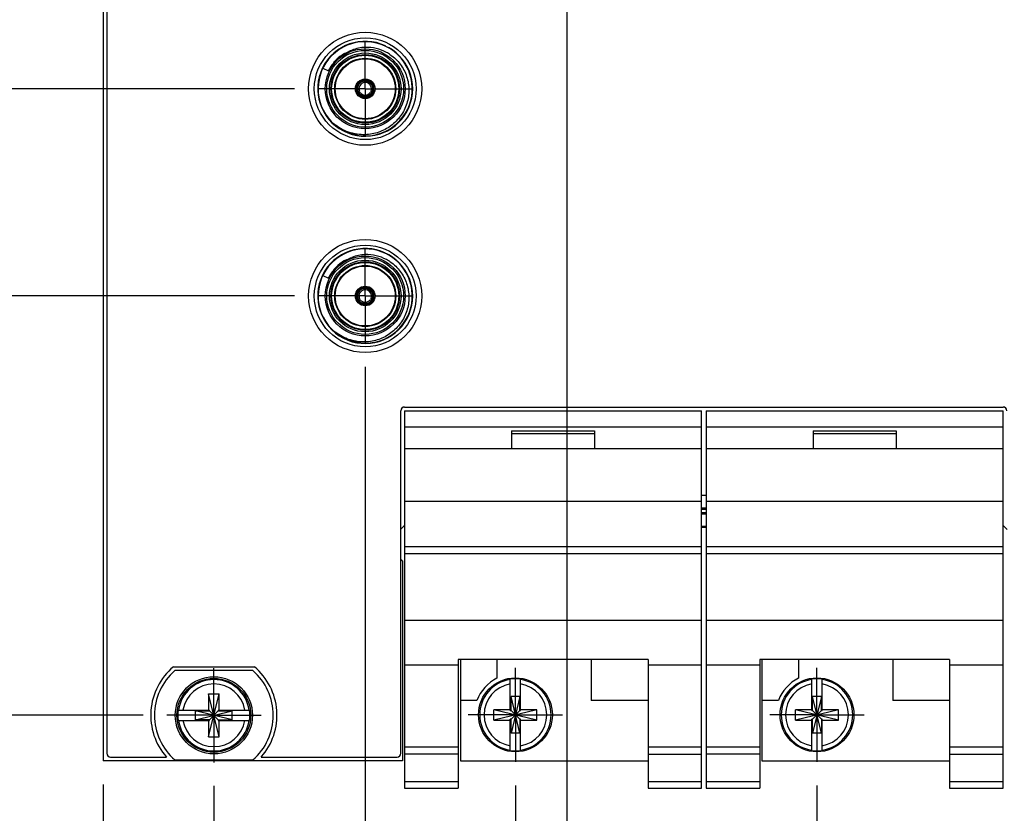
# Model space of a CAD drawing. Header units: inches. Extents: x 0.2 to 16.8, y 0.2 to 10.8.
# Tile 3 of 38: x 4.4 to 7, y 3.5 to 5.7. Entities that reach past the tile are written whole.
import ezdxf

# ---------------------------------------------------------------- set-up
doc = ezdxf.new("R2010")
doc.units = ezdxf.units.IN
doc.header["$LTSCALE"] = 0.935
doc.header["$MEASUREMENT"] = 0
doc.linetypes.add('CENTER', pattern=[0.6, 0.375, -0.075, 0.075, -0.075])
doc.layers.get('0').update_dxf_attribs({"linetype": 'CONTINUOUS'})
doc.layers.add('DEFAULT_1', color=7, linetype='CENTER')
doc.layers.add('DIMENSIONS', color=7, linetype='CONTINUOUS')
doc.styles.get("Standard").update_dxf_attribs({"font": 'txt', "width": 0.8})
doc.dimstyles.new('DIMSTYLE_1', dxfattribs={"dimtxt": 0.125, "dimasz": 0.18, "dimexe": 0.125, "dimexo": 0.0625, "dimgap": 0.09, "dimtad": 0, "dimtih": 1, "dimtoh": 1, "dimzin": 4, "dimdsep": 46, "dimtxsty": 'STANDARD', "dimblk": '_FILLED', "dimblk1": '_FILLED', "dimblk2": '_FILLED', "dimcen": 0.09, "dimadec": 0, "dimazin": 0, "dimtp": 0.01, "dimtm": 0.01, "dimtfac": 1, "dimtofl": 0, "dimtmove": 0, "dimatfit": 3, "dimldrblk": '_FILLED', "dimfxl": 1, "dimtolj": 1, "dimtzin": 4, "dimarcsym": 0})

# ---------------------------------------------------------------- blocks, each defined once
blk = doc.blocks.new('*D0')
at = {"layer": 'DIMENSIONS', "color": 2, "linetype": 'CONTINUOUS'}
blk.add_line((5.099, 4.9173), (4.1536, 4.9173), dxfattribs=at)
at = {"layer": 'DIMENSIONS', "color": 2, "linetype": 'CONTINUOUS', "insert": (4.0911, 4.9798), "char_height": 0.125, "width": 1.425, "attachment_point": 3, "line_spacing_factor": 0.9}
blk.add_mtext('2X 1.11{\\Ftxt.shx;\\W1.000000;\\H0.125000; }[28.3]', dxfattribs=at)
blk = doc.blocks.new('_FILLED')
at = {"color": 0, "linetype": 'BYBLOCK'}
blk.add_solid([(0, 0), (-1, 0.174), (-1, -0.174)], dxfattribs=at)
blk = doc.blocks.new('*D1')
at = {"layer": 'DIMENSIONS', "color": 2, "linetype": 'CONTINUOUS'}
blk.add_line((4.6975, 3.8044), (4.1536, 3.8044), dxfattribs=at)
at = {"layer": 'DIMENSIONS', "color": 2, "linetype": 'CONTINUOUS', "insert": (4.0911, 3.8669), "char_height": 0.125, "width": 1.025, "attachment_point": 3, "line_spacing_factor": 0.9}
blk.add_mtext('4X .00{\\Ftxt.shx;\\W1.000000;\\H0.125000; }[0]', dxfattribs=at)
blk = doc.blocks.new('*D2')
at = {"layer": 'DIMENSIONS', "color": 2, "linetype": 'CONTINUOUS'}
blk.add_line((5.099, 5.4673), (4.1536, 5.4673), dxfattribs=at)
at = {"layer": 'DIMENSIONS', "color": 2, "linetype": 'CONTINUOUS', "insert": (4.0911, 5.5298), "char_height": 0.125, "width": 1.425, "attachment_point": 3, "line_spacing_factor": 0.9}
blk.add_mtext('2X 1.66{\\Ftxt.shx;\\W1.000000;\\H0.125000; }[42.2]', dxfattribs=at)
blk = doc.blocks.new('*D3')
at = {"layer": 'DIMENSIONS', "color": 2, "linetype": 'CONTINUOUS'}
blk.add_line((5.6337, 6.0173), (4.1536, 6.0173), dxfattribs=at)
at = {"layer": 'DIMENSIONS', "color": 2, "linetype": 'CONTINUOUS', "insert": (4.0911, 6.0798), "char_height": 0.125, "width": 1.425, "attachment_point": 3, "line_spacing_factor": 0.9}
blk.add_mtext('2X 2.21{\\Ftxt.shx;\\W1.000000;\\H0.125000; }[56.2]', dxfattribs=at)
blk = doc.blocks.new('*D4')
at = {"layer": 'DIMENSIONS', "color": 2, "linetype": 'CONTINUOUS'}
blk.add_line((4.7261, 6.6997), (4.1536, 6.6997), dxfattribs=at)
at = {"layer": 'DIMENSIONS', "color": 2, "linetype": 'CONTINUOUS', "insert": (4.0911, 6.7622), "char_height": 0.125, "width": 1.125, "attachment_point": 3, "line_spacing_factor": 0.9}
blk.add_mtext('2.90{\\Ftxt.shx;\\W1.000000;\\H0.125000; }[73.5]', dxfattribs=at)
blk = doc.blocks.new('*D5')
at = {"layer": 'DIMENSIONS', "color": 2, "linetype": 'CONTINUOUS'}
blk.add_line((5.598, 7.54), (4.1536, 7.54), dxfattribs=at)
at = {"layer": 'DIMENSIONS', "color": 2, "linetype": 'CONTINUOUS', "insert": (4.0911, 7.6025), "char_height": 0.125, "width": 1.125, "attachment_point": 3, "line_spacing_factor": 0.9}
blk.add_mtext('3.74{\\Ftxt.shx;\\W1.000000;\\H0.125000; }[94.9]', dxfattribs=at)
blk = doc.blocks.new('*D6')
at = {"layer": 'DIMENSIONS', "color": 2, "linetype": 'CONTINUOUS'}
blk.add_line((4.6975, 8.6265), (4.1536, 8.6265), dxfattribs=at)
at = {"layer": 'DIMENSIONS', "color": 2, "linetype": 'CONTINUOUS', "insert": (4.0911, 8.689), "char_height": 0.125, "width": 1.525, "attachment_point": 3, "line_spacing_factor": 0.9}
blk.add_mtext('4X 4.82{\\Ftxt.shx;\\W1.000000;\\H0.125000; }[122.5]', dxfattribs=at)
blk = doc.blocks.new('*D7')
at = {"layer": 'DIMENSIONS', "color": 2, "linetype": 'CONTINUOUS'}
for p, q in [((4.3125, 8.8125), (4.1536, 8.8125)), ((4.4016, 8.7485), (4.3125, 8.8125)), ((4.5286, 8.7485), (4.4016, 8.7485))]:
    blk.add_line(p, q, dxfattribs=at)
at = {"layer": 'DIMENSIONS', "color": 2, "linetype": 'CONTINUOUS', "insert": (4.0911, 8.875), "char_height": 0.125, "width": 1.225, "attachment_point": 3, "line_spacing_factor": 0.9}
blk.add_mtext('4.94{\\Ftxt.shx;\\W1.000000;\\H0.125000; }[125.6]', dxfattribs=at)
blk = doc.blocks.new('*D10')
at = {"layer": 'DIMENSIONS', "color": 2, "linetype": 'CONTINUOUS'}
blk.add_line((5.2866, 4.7297), (5.2866, 3.1731), dxfattribs=at)
at = {"layer": 'DIMENSIONS', "color": 2, "linetype": 'CONTINUOUS', "insert": (5.2241, 3.1106), "char_height": 0.125, "width": 1.325, "attachment_point": 3, "rotation": 90, "line_spacing_factor": 0.9}
blk.add_mtext('2X .40{\\Ftxt.shx;\\W1.000000;\\H0.125000; }[10.2]', dxfattribs=at)
blk = doc.blocks.new('*D11')
at = {"layer": 'DIMENSIONS', "color": 2, "linetype": 'CONTINUOUS'}
blk.add_line((4.8851, 3.6168), (4.8851, 3.1731), dxfattribs=at)
at = {"layer": 'DIMENSIONS', "color": 2, "linetype": 'CONTINUOUS', "insert": (4.8226, 3.1106), "char_height": 0.125, "width": 1.025, "attachment_point": 3, "rotation": 90, "line_spacing_factor": 0.9}
blk.add_mtext('2X .00{\\Ftxt.shx;\\W1.000000;\\H0.125000; }[0]', dxfattribs=at)
blk = doc.blocks.new('*D12')
at = {"layer": 'DIMENSIONS', "color": 2, "linetype": 'CONTINUOUS'}
blk.add_line((5.6851, 3.618), (5.6851, 3.1731), dxfattribs=at)
at = {"layer": 'DIMENSIONS', "color": 2, "linetype": 'CONTINUOUS', "insert": (5.6226, 3.1106), "char_height": 0.125, "width": 1.325, "attachment_point": 3, "rotation": 90, "line_spacing_factor": 0.9}
blk.add_mtext('2X .80{\\Ftxt.shx;\\W1.000000;\\H0.125000; }[20.3]', dxfattribs=at)
blk = doc.blocks.new('*D13')
at = {"layer": 'DIMENSIONS', "color": 2, "linetype": 'CONTINUOUS'}
blk.add_line((6.4851, 3.618), (6.4851, 3.1731), dxfattribs=at)
at = {"layer": 'DIMENSIONS', "color": 2, "linetype": 'CONTINUOUS', "insert": (6.4226, 3.1106), "char_height": 0.125, "width": 1.125, "attachment_point": 3, "rotation": 90, "line_spacing_factor": 0.9}
blk.add_mtext('1.60{\\Ftxt.shx;\\W1.000000;\\H0.125000; }[40.6]', dxfattribs=at)
blk = doc.blocks.new('*D14')
at = {"layer": 'DIMENSIONS', "color": 2, "linetype": 'CONTINUOUS'}
blk.add_line((7.4851, 3.6168), (7.4851, 3.1731), dxfattribs=at)
at = {"layer": 'DIMENSIONS', "color": 2, "linetype": 'CONTINUOUS', "insert": (7.4226, 3.1106), "char_height": 0.125, "width": 1.225, "attachment_point": 3, "rotation": 90, "line_spacing_factor": 0.9}
blk.add_mtext('2X 2.60{\\Ftxt.shx;\\W1.000000;\\H0.125000; }[66]', dxfattribs=at)
blk = doc.blocks.new('*D15')
at = {"layer": 'DIMENSIONS', "color": 2, "linetype": 'CONTINUOUS'}
blk.add_line((7.7791, 3.6211), (7.7791, 3.1731), dxfattribs=at)
at = {"layer": 'DIMENSIONS', "color": 2, "linetype": 'CONTINUOUS', "insert": (7.7166, 3.1106), "char_height": 0.125, "width": 1.125, "attachment_point": 3, "rotation": 90, "line_spacing_factor": 0.9}
blk.add_mtext('2.89{\\Ftxt.shx;\\W1.000000;\\H0.125000; }[73.5]', dxfattribs=at)
blk = doc.blocks.new('*D16')
at = {"layer": 'DIMENSIONS', "color": 2, "linetype": 'CONTINUOUS'}
blk.add_line((4.5911, 3.6211), (4.5911, 3.1731), dxfattribs=at)
at = {"layer": 'DIMENSIONS', "color": 2, "linetype": 'CONTINUOUS', "insert": (4.5286, 3.1106), "char_height": 0.125, "width": 1.025, "attachment_point": 3, "rotation": 90, "line_spacing_factor": 0.9}
blk.add_mtext('-.29{\\Ftxt.shx;\\W1.000000;\\H0.125000; }[7.5]', dxfattribs=at)
blk = doc.blocks.new('*D20')
at = {"layer": 'DIMENSIONS', "color": 2, "linetype": 'CONTINUOUS'}
blk.add_line((5.8213, 5.8297), (5.8213, 3.1955), dxfattribs=at)
at = {"layer": 'DIMENSIONS', "color": 2, "linetype": 'CONTINUOUS', "insert": (5.7588, 3.133), "char_height": 0.125, "width": 1.025, "attachment_point": 3, "rotation": 90, "line_spacing_factor": 0.9}
blk.add_mtext('.94{\\Ftxt.shx;\\W1.000000;\\H0.125000; }[23.8]', dxfattribs=at)

msp = doc.modelspace()

# ---------------------------------------------------------------- linework, layer by layer
at = {"color": 7, "linetype": 'CONTINUOUS'}
for p, q in [((4.5911, 8.7485), (4.5911, 3.6836)), ((4.6011, 8.7185), (4.6011, 3.7036)), ((5.1741, 5.5219), (5.1889, 5.5147)), ((5.285, 5.4876), (5.285, 5.4905)), ((5.285, 5.4887), (5.285, 5.4898)), ((5.285, 5.4898), (5.285, 5.4894)), ((5.285, 5.4883), (5.285, 5.4887)), ((5.2881, 5.4876), (5.2881, 5.4905)), ((5.2881, 5.4898), (5.2881, 5.4894)), ((5.2881, 5.4894), (5.2881, 5.4883)), ((5.2881, 5.4883), (5.2882, 5.4887)), ((5.304, 5.4826), (5.301, 5.4856)), ((5.2646, 5.4748), (5.2636, 5.4706)), ((5.2662, 5.4681), (5.2669, 5.4724)), ((5.2974, 5.4845), (5.3008, 5.4818)), ((5.2657, 5.4571), (5.2682, 5.4585)), ((5.2663, 5.4574), (5.2667, 5.4576)), ((5.2667, 5.4576), (5.2674, 5.458)), ((5.2673, 5.458), (5.2676, 5.4582)), ((5.2673, 5.4544), (5.2698, 5.4558)), ((5.2682, 5.4549), (5.2679, 5.4547)), ((5.2688, 5.4553), (5.2681, 5.4548)), ((5.2692, 5.4554), (5.2688, 5.4553)), ((5.2911, 5.4445), (5.2952, 5.4457)), ((5.2961, 5.4493), (5.292, 5.4477)), ((5.3034, 5.4558), (5.3058, 5.4544)), ((5.3043, 5.4553), (5.304, 5.4554)), ((5.3049, 5.4549), (5.3042, 5.4553)), ((5.3052, 5.4547), (5.3049, 5.4549)), ((5.305, 5.4585), (5.3074, 5.4571)), ((5.3056, 5.4582), (5.3059, 5.458)), ((5.3059, 5.458), (5.3066, 5.4576)), ((5.3065, 5.4576), (5.3068, 5.4574)), ((5.1741, 4.9719), (5.1889, 4.9647)), ((5.285, 4.9376), (5.285, 4.9405)), ((5.285, 4.9387), (5.285, 4.9398)), ((5.285, 4.9398), (5.285, 4.9394)), ((5.285, 4.9383), (5.285, 4.9387)), ((5.2881, 4.9376), (5.2881, 4.9405)), ((5.2881, 4.9398), (5.2881, 4.9394)), ((5.2881, 4.9394), (5.2881, 4.9383)), ((5.2881, 4.9383), (5.2882, 4.9387)), ((5.2646, 4.9248), (5.2636, 4.9206)), ((5.2662, 4.9181), (5.2669, 4.9224)), ((5.2974, 4.9345), (5.3008, 4.9318)), ((5.304, 4.9326), (5.301, 4.9356)), ((5.2657, 4.9071), (5.2682, 4.9085)), ((5.2663, 4.9074), (5.2667, 4.9076)), ((5.2667, 4.9076), (5.2674, 4.908)), ((5.2673, 4.908), (5.2676, 4.9082)), ((5.2673, 4.9044), (5.2698, 4.9058)), ((5.2682, 4.9049), (5.2679, 4.9047)), ((5.2688, 4.9053), (5.2681, 4.9048)), ((5.2692, 4.9054), (5.2688, 4.9053)), ((5.2911, 4.8945), (5.2952, 4.8957)), ((5.2961, 4.8993), (5.292, 4.8977)), ((5.3034, 4.9058), (5.3058, 4.9044)), ((5.3043, 4.9053), (5.304, 4.9054)), ((5.3049, 4.9049), (5.3042, 4.9053)), ((5.3052, 4.9047), (5.3049, 4.9049)), ((5.305, 4.9085), (5.3074, 4.9071)), ((5.3056, 4.9082), (5.3059, 4.908)), ((5.3059, 4.908), (5.3066, 4.9076)), ((5.3065, 4.9076), (5.3068, 4.9074)), ((5.3811, 3.7036), (5.3811, 4.6126)), ((5.3911, 4.6226), (6.9791, 4.6226)), ((5.3911, 4.6126), (6.1791, 4.6126)), ((5.3911, 4.6126), (5.3911, 3.6106)), ((6.1791, 3.6106), (6.1791, 4.6126)), ((6.1911, 4.6126), (6.9791, 4.6126)), ((6.1911, 4.6126), (6.1911, 3.6106)), ((6.9791, 3.6106), (6.9791, 4.6126)), ((5.3911, 4.5696), (6.1791, 4.5696)), ((5.6751, 4.5596), (5.8951, 4.5596)), ((5.6751, 4.5596), (5.6751, 4.5126)), ((5.6751, 4.5526), (5.8951, 4.5526)), ((5.8951, 4.5596), (5.8951, 4.5126)), ((6.1911, 4.5696), (6.9791, 4.5696)), ((6.4751, 4.5596), (6.6951, 4.5596)), ((6.4751, 4.5596), (6.4751, 4.5126)), ((6.4751, 4.5526), (6.6951, 4.5526)), ((6.6951, 4.5596), (6.6951, 4.5126)), ((5.3911, 4.5126), (6.1791, 4.5126)), ((6.1911, 4.5126), (6.9791, 4.5126)), ((5.3911, 4.3726), (6.1791, 4.3726)), ((6.1911, 4.3881), (6.1791, 4.3881)), ((6.1911, 4.3726), (6.9791, 4.3726)), ((6.1911, 4.3538), (6.1791, 4.3538)), ((6.1911, 4.3506), (6.1791, 4.3506)), ((6.1791, 4.3425), (6.1911, 4.3425)), ((6.1791, 4.3394), (6.1911, 4.3394)), ((6.1911, 4.3051), (6.1791, 4.3051)), ((6.1911, 4.3026), (6.1791, 4.3026)), ((5.3911, 4.2526), (6.1791, 4.2526)), ((6.1791, 4.233), (5.3911, 4.233)), ((6.1911, 4.2526), (6.9791, 4.2526)), ((6.9791, 4.233), (6.1911, 4.233)), ((5.3851, 4.2142), (5.3851, 3.6836)), ((5.3911, 4.0573), (6.1791, 4.0573)), ((6.1911, 4.0573), (6.9791, 4.0573)), ((6.0371, 3.9528), (5.5331, 3.9528)), ((5.5331, 3.9528), (5.5331, 3.6106)), ((5.5391, 3.9528), (5.5391, 3.6836)), ((5.6361, 3.9528), (5.6361, 3.9029)), ((5.8861, 3.9528), (5.8861, 3.8436)), ((6.0371, 3.9528), (6.0371, 3.6106)), ((6.8371, 3.9528), (6.3331, 3.9528)), ((6.3331, 3.9528), (6.3331, 3.6106)), ((6.3391, 3.9528), (6.3391, 3.6836)), ((6.4361, 3.9528), (6.4361, 3.9029)), ((6.6861, 3.9528), (6.6861, 3.8436)), ((6.8371, 3.9528), (6.8371, 3.6106)), ((4.7776, 3.9329), (4.9925, 3.9329)), ((4.9888, 3.9229), (4.7813, 3.9229)), ((5.5331, 3.9376), (5.3911, 3.9376)), ((6.1791, 3.9376), (6.0371, 3.9376)), ((6.3331, 3.9376), (6.1911, 3.9376)), ((6.9791, 3.9376), (6.8371, 3.9376)), ((5.6713, 3.8173), (5.6713, 3.9002)), ((5.6988, 3.8173), (5.6988, 3.9002)), ((6.4713, 3.8173), (6.4713, 3.9002)), ((6.4988, 3.8173), (6.4988, 3.9002)), ((4.8713, 3.8614), (4.8988, 3.8614)), ((4.8988, 3.7473), (4.8713, 3.8614)), ((4.8713, 3.8614), (4.8713, 3.8181)), ((4.8713, 3.7473), (4.8988, 3.8614)), ((4.8988, 3.8181), (4.8988, 3.8614)), ((5.5829, 3.8436), (5.5391, 3.8436)), ((5.6968, 3.8541), (5.6734, 3.8541)), ((5.6968, 3.757), (5.6734, 3.8541)), ((5.6734, 3.8173), (5.6734, 3.8541)), ((5.6968, 3.8541), (5.6734, 3.757)), ((5.6968, 3.8173), (5.6968, 3.8541)), ((6.0371, 3.8436), (5.8861, 3.8436)), ((6.3829, 3.8436), (6.3391, 3.8436)), ((6.4968, 3.8541), (6.4734, 3.8541)), ((6.4968, 3.757), (6.4734, 3.8541)), ((6.4734, 3.8173), (6.4734, 3.8541)), ((6.4968, 3.8541), (6.4734, 3.757)), ((6.4968, 3.8173), (6.4968, 3.8541)), ((6.8371, 3.8436), (6.6861, 3.8436)), ((4.7904, 3.8181), (4.8734, 3.8181)), ((4.9336, 3.7926), (4.8365, 3.8161)), ((4.8365, 3.8161), (4.8734, 3.8161)), ((4.8365, 3.7926), (4.9336, 3.8161)), ((4.8365, 3.7926), (4.8365, 3.8161)), ((4.8734, 3.8161), (4.8734, 3.8181)), ((4.8734, 3.8161), (4.8968, 3.7926)), ((4.8734, 3.7926), (4.8968, 3.8161)), ((4.8968, 3.8181), (4.9797, 3.8181)), ((4.8968, 3.8181), (4.8968, 3.8161)), ((4.8968, 3.8161), (4.9336, 3.8161)), ((4.9336, 3.7926), (4.9336, 3.8161)), ((5.7421, 3.7918), (5.628, 3.8193)), ((5.6713, 3.8193), (5.628, 3.8193)), ((5.7421, 3.8193), (5.628, 3.7918)), ((5.628, 3.7918), (5.628, 3.8193)), ((5.6713, 3.8173), (5.6734, 3.8173)), ((5.6968, 3.7938), (5.6734, 3.8173)), ((5.6734, 3.7938), (5.6968, 3.8173)), ((5.6968, 3.8173), (5.6988, 3.8173)), ((5.7421, 3.8193), (5.6988, 3.8193)), ((5.7421, 3.7918), (5.7421, 3.8193)), ((6.5421, 3.8193), (6.428, 3.7918)), ((6.4713, 3.8193), (6.428, 3.8193)), ((6.5421, 3.7918), (6.428, 3.8193)), ((6.428, 3.7918), (6.428, 3.8193)), ((6.4713, 3.8173), (6.4734, 3.8173)), ((6.4968, 3.7938), (6.4734, 3.8173)), ((6.4734, 3.7938), (6.4968, 3.8173)), ((6.4968, 3.8173), (6.4988, 3.8173)), ((6.5421, 3.8193), (6.4988, 3.8193)), ((6.5421, 3.7918), (6.5421, 3.8193)), ((4.7904, 3.7906), (4.8734, 3.7906)), ((4.8734, 3.7926), (4.8365, 3.7926)), ((4.8713, 3.7906), (4.8713, 3.7473)), ((4.8734, 3.7906), (4.8734, 3.7926)), ((4.8968, 3.7926), (4.9336, 3.7926)), ((4.8968, 3.7926), (4.8968, 3.7906)), ((4.8968, 3.7906), (4.9797, 3.7906)), ((4.8988, 3.7473), (4.8988, 3.7906)), ((5.628, 3.7918), (5.6713, 3.7918)), ((5.6734, 3.7938), (5.6713, 3.7938)), ((5.6713, 3.7109), (5.6713, 3.7938)), ((5.6734, 3.757), (5.6734, 3.7938)), ((5.6988, 3.7938), (5.6968, 3.7938)), ((5.6968, 3.7938), (5.6968, 3.757)), ((5.6988, 3.7109), (5.6988, 3.7938)), ((5.6988, 3.7918), (5.7421, 3.7918)), ((6.428, 3.7918), (6.4713, 3.7918)), ((6.4734, 3.7938), (6.4713, 3.7938)), ((6.4713, 3.7109), (6.4713, 3.7938)), ((6.4734, 3.757), (6.4734, 3.7938)), ((6.4988, 3.7938), (6.4968, 3.7938)), ((6.4968, 3.7938), (6.4968, 3.757)), ((6.4988, 3.7109), (6.4988, 3.7938)), ((6.4988, 3.7918), (6.5421, 3.7918)), ((4.8713, 3.7473), (4.8988, 3.7473)), ((5.6968, 3.757), (5.6734, 3.757)), ((6.4968, 3.757), (6.4734, 3.757)), ((5.3911, 3.7206), (5.5331, 3.7206)), ((6.0371, 3.7206), (6.1791, 3.7206)), ((6.1911, 3.7206), (6.3331, 3.7206)), ((6.8371, 3.7206), (6.9791, 3.7206)), ((5.3851, 3.6836), (4.5911, 3.6836)), ((4.6111, 3.6936), (4.7594, 3.6936)), ((4.7813, 3.6859), (4.9888, 3.6859)), ((5.0107, 3.6936), (5.3711, 3.6936)), ((5.5331, 3.7013), (5.3911, 3.7013)), ((5.5391, 3.6836), (6.0371, 3.6836)), ((6.0371, 3.7013), (6.1791, 3.7013)), ((6.3331, 3.7013), (6.1911, 3.7013)), ((6.3391, 3.6836), (6.8371, 3.6836)), ((6.8371, 3.7013), (6.9791, 3.7013)), ((5.3911, 3.6285), (5.5331, 3.6285)), ((5.3911, 3.6106), (5.5331, 3.6106)), ((6.0371, 3.6285), (6.1791, 3.6285)), ((6.0371, 3.6106), (6.1791, 3.6106)), ((6.1911, 3.6285), (6.3331, 3.6285)), ((6.1911, 3.6106), (6.3331, 3.6106)), ((6.8371, 3.6285), (6.9791, 3.6285)), ((6.8371, 3.6106), (6.9791, 3.6106))]:
    msp.add_line(p, q, dxfattribs=at)
at = {"color": 6, "linetype": 'CONTINUOUS'}
for p, q in [((5.2827, 5.4914), (5.2816, 5.4918)), ((5.2846, 5.4837), (5.2849, 5.4863)), ((5.2849, 5.4863), (5.285, 5.4876)), ((5.2883, 5.4863), (5.2881, 5.4876)), ((5.2885, 5.4837), (5.2883, 5.4863)), ((5.2904, 5.4914), (5.2916, 5.4918)), ((5.2682, 5.4585), (5.2703, 5.4601)), ((5.2703, 5.4601), (5.2711, 5.4606)), ((5.2711, 5.4606), (5.2714, 5.4608)), ((5.3017, 5.4608), (5.3039, 5.4593)), ((5.3039, 5.4593), (5.3043, 5.459)), ((5.3094, 5.4586), (5.3103, 5.4594)), ((5.2647, 5.4578), (5.2657, 5.4571)), ((5.2674, 5.4531), (5.2673, 5.4544)), ((5.2679, 5.4507), (5.2676, 5.4518)), ((5.2698, 5.4558), (5.2722, 5.4569)), ((5.2722, 5.4569), (5.273, 5.4573)), ((5.273, 5.4573), (5.2734, 5.4574)), ((5.2998, 5.4574), (5.3022, 5.4563)), ((5.3022, 5.4563), (5.3027, 5.4561)), ((5.3027, 5.4561), (5.3034, 5.4558)), ((5.3043, 5.459), (5.305, 5.4585)), ((5.3055, 5.4518), (5.3053, 5.4507)), ((5.3057, 5.4531), (5.3055, 5.4519)), ((5.3058, 5.4544), (5.3057, 5.4531)), ((5.2827, 4.9414), (5.2816, 4.9418)), ((5.2849, 4.9363), (5.285, 4.9376)), ((5.2883, 4.9363), (5.2881, 4.9376)), ((5.2904, 4.9414), (5.2916, 4.9418)), ((5.2711, 4.9106), (5.2714, 4.9108)), ((5.2846, 4.9337), (5.2849, 4.9363)), ((5.2885, 4.9337), (5.2883, 4.9363)), ((5.3017, 4.9108), (5.3039, 4.9093)), ((5.2647, 4.9078), (5.2657, 4.9071)), ((5.2674, 4.9031), (5.2673, 4.9044)), ((5.2679, 4.9007), (5.2676, 4.9018)), ((5.2682, 4.9085), (5.2703, 4.9101)), ((5.2698, 4.9058), (5.2722, 4.9069)), ((5.2703, 4.9101), (5.2711, 4.9106)), ((5.2722, 4.9069), (5.273, 4.9073)), ((5.273, 4.9073), (5.2734, 4.9074)), ((5.2998, 4.9074), (5.3022, 4.9063)), ((5.3022, 4.9063), (5.3027, 4.9061)), ((5.3027, 4.9061), (5.3034, 4.9058)), ((5.3039, 4.9093), (5.3043, 4.909)), ((5.3043, 4.909), (5.305, 4.9085)), ((5.3055, 4.9018), (5.3053, 4.9007)), ((5.3057, 4.9031), (5.3055, 4.9019)), ((5.3058, 4.9044), (5.3057, 4.9031)), ((5.3094, 4.9086), (5.3103, 4.9094))]:
    msp.add_line(p, q, dxfattribs=at)
at = {"color": 7, "linetype": 'CONTINUOUS'}
for centre, radius in [((5.2866, 5.4673), 0.15), ((5.2866, 5.4673), 0.135), ((5.2866, 5.4673), 0.106), ((5.2866, 5.4673), 0.091), ((5.2866, 5.4673), 0.081), ((5.2866, 5.4673), 0.0795), ((5.2866, 5.4673), 0.026), ((5.2866, 4.9173), 0.15), ((5.2866, 4.9173), 0.135), ((5.2866, 4.9173), 0.106), ((5.2866, 4.9173), 0.091), ((5.2866, 4.9173), 0.081), ((5.2866, 4.9173), 0.0795), ((5.2866, 4.9173), 0.026), ((4.8851, 3.8044), 0.1025), ((4.8851, 3.8044), 0.098), ((5.6851, 3.8056), 0.098), ((6.4851, 3.8056), 0.098)]:
    msp.add_circle(centre, radius, dxfattribs=at)
at = {"color": 9, "linetype": 'CONTINUOUS'}
for centre, radius in [((5.2866, 5.4673), 0.102), ((5.2866, 5.4673), 0.095), ((5.2866, 5.4673), 0.089), ((5.2866, 4.9173), 0.102), ((5.2866, 4.9173), 0.095), ((5.2866, 4.9173), 0.089)]:
    msp.add_circle(centre, radius, dxfattribs=at)
for centre, radius, start, end in [((5.2866, 5.4673), 0.126, 64.805, 60.5978), ((5.2868, 5.4672), 0.1088, 139.6958, 154.6278), ((5.2861, 5.4678), 0.108, 128.129, 139.6976), ((5.2865, 5.4674), 0.1085, 128.321, 135.6659), ((5.2868, 5.4669), 0.1091, 120.5134, 128.3274), ((5.2866, 5.4672), 0.1088, 120.1482, 128.1393), ((5.2866, 4.9173), 0.126, 64.805, 60.5978), ((5.2861, 4.9178), 0.108, 128.129, 139.6976), ((5.2865, 4.9174), 0.1085, 128.321, 135.6659), ((5.2868, 4.9169), 0.1091, 120.5134, 128.3274), ((5.2866, 4.9172), 0.1088, 120.1482, 128.1393), ((5.2868, 4.9172), 0.1088, 139.6958, 154.6278), ((4.8851, 3.8044), 0.0947, 8.3637, 171.6363), ((5.6851, 3.8056), 0.0947, 98.3637, 261.6363), ((5.6851, 3.8056), 0.0947, 278.3662, 81.6338), ((6.4851, 3.8056), 0.0947, 98.3637, 261.6363), ((6.4851, 3.8056), 0.0947, 278.3662, 81.6338), ((4.8851, 3.8044), 0.0832, 9.5335, 170.4665), ((5.6851, 3.8056), 0.0832, 99.5335, 260.4665), ((5.6851, 3.8056), 0.0832, 279.5332, 80.4664), ((6.4851, 3.8056), 0.0832, 99.5335, 260.4665), ((6.4851, 3.8056), 0.0832, 279.5332, 80.4664), ((4.8851, 3.8044), 0.0947, 188.3662, 351.6338), ((4.8851, 3.8044), 0.0832, 189.5332, 350.4664)]:
    msp.add_arc(centre, radius, start, end, dxfattribs=at)
at = {"color": 7, "linetype": 'CONTINUOUS'}
for centre, radius, start, end in [((5.2866, 5.4673), 0.125, 228.679, 223.9194), ((5.2903, 5.4684), 0.1088, 91.9482, 111.2513), ((5.2903, 5.4663), 0.1109, 61.6147, 91.9279), ((5.2897, 5.4652), 0.1122, 55.5638, 61.6457), ((5.2866, 5.4673), 0.0232, 93.8687, 206.1307), ((5.2866, 5.4673), 0.0204, 94.4299, 205.5707), ((5.2897, 5.4636), 0.0252, 109.91, 123.7981), ((5.2893, 5.4647), 0.0241, 104.7175, 109.8435), ((5.2891, 5.4653), 0.0234, 100.1868, 104.7139), ((5.2841, 5.4712), 0.0186, 87.0893, 91.7149), ((5.2866, 5.4673), 0.0245, 82.2514, 95.6797), ((5.2866, 5.4673), 0.0232, 333.8687, 86.1307), ((5.2891, 5.4712), 0.0186, 88.2851, 92.9107), ((5.2866, 5.4673), 0.0204, 334.4299, 85.5707), ((5.284, 5.4653), 0.0234, 74.644, 79.8094), ((5.2891, 5.4708), 0.019, 80.6043, 88.2887), ((5.2823, 5.4677), 0.019, 200.5927, 208.2888), ((5.2877, 5.4667), 0.0244, 139.355, 160.6441), ((5.2896, 5.4661), 0.0234, 195.2884, 199.8132), ((5.2855, 5.4667), 0.0244, 19.355, 40.6441), ((5.2836, 5.4661), 0.0234, 340.1868, 344.7116), ((5.2829, 5.4663), 0.0241, 344.7153, 349.8621), ((5.2818, 5.4664), 0.0252, 349.9282, 3.7981), ((5.2866, 5.4673), 0.0245, 202.9838, 218.6154), ((5.282, 5.4675), 0.0186, 208.2851, 212.9107), ((5.2866, 5.4673), 0.0232, 213.8687, 326.1307), ((5.2845, 5.4632), 0.0186, 207.0893, 211.7149), ((5.287, 5.4705), 0.0234, 220.1868, 224.7139), ((5.2866, 5.4673), 0.0204, 214.4299, 325.5707), ((5.2875, 5.471), 0.0241, 224.7175, 229.8435), ((5.2882, 5.4719), 0.0252, 229.91, 243.7981), ((5.2866, 5.4686), 0.0244, 259.3551, 280.6443), ((5.2862, 5.4705), 0.0234, 315.2861, 319.8132), ((5.2883, 5.4634), 0.019, 320.6043, 328.2887), ((5.2887, 5.4632), 0.0186, 328.2851, 332.9107), ((5.2866, 5.4673), 0.0245, 321.3701, 337.0177), ((5.2829, 5.469), 0.1236, 225.6509, 232.4932), ((5.2866, 4.9173), 0.125, 228.679, 223.9194), ((5.2903, 4.9184), 0.1088, 91.9482, 111.2513), ((5.2903, 4.9163), 0.1109, 61.6147, 91.9279), ((5.2897, 4.9152), 0.1122, 55.5638, 61.6457), ((5.2866, 4.9173), 0.0232, 93.8687, 206.1307), ((5.2866, 4.9173), 0.0204, 94.4299, 205.5707), ((5.2897, 4.9136), 0.0252, 109.91, 123.7981), ((5.2893, 4.9147), 0.0241, 104.7175, 109.8435), ((5.2891, 4.9153), 0.0234, 100.1868, 104.7139), ((5.2841, 4.9212), 0.0186, 87.0893, 91.7149), ((5.2866, 4.9173), 0.0245, 82.2514, 95.6797), ((5.2866, 4.9173), 0.0232, 333.8687, 86.1307), ((5.2891, 4.9212), 0.0186, 88.2851, 92.9107), ((5.2866, 4.9173), 0.0204, 334.4299, 85.5707), ((5.284, 4.9153), 0.0234, 74.644, 79.8094), ((5.2891, 4.9208), 0.019, 80.6043, 88.2887), ((5.2823, 4.9177), 0.019, 200.5927, 208.2888), ((5.2877, 4.9167), 0.0244, 139.355, 160.6441), ((5.2855, 4.9167), 0.0244, 19.355, 40.6441), ((5.2829, 4.9163), 0.0241, 344.7153, 349.8621), ((5.2818, 4.9164), 0.0252, 349.9282, 3.7981), ((5.2866, 4.9173), 0.0245, 202.9838, 218.6154), ((5.282, 4.9175), 0.0186, 208.2851, 212.9107), ((5.2896, 4.9161), 0.0234, 195.2884, 199.8132), ((5.2866, 4.9173), 0.0232, 213.8687, 326.1307), ((5.2845, 4.9132), 0.0186, 207.0893, 211.7149), ((5.287, 4.9205), 0.0234, 220.1868, 224.7139), ((5.2866, 4.9173), 0.0204, 214.4299, 325.5707), ((5.2875, 4.921), 0.0241, 224.7175, 229.8435), ((5.2882, 4.9219), 0.0252, 229.91, 243.7981), ((5.2866, 4.9186), 0.0244, 259.3551, 280.6443), ((5.2862, 4.9205), 0.0234, 315.2861, 319.8132), ((5.2883, 4.9134), 0.019, 320.6043, 328.2887), ((5.2887, 4.9132), 0.0186, 328.2851, 332.9107), ((5.2836, 4.9161), 0.0234, 340.1868, 344.7116), ((5.2866, 4.9173), 0.0245, 321.3701, 337.0177), ((5.2829, 4.919), 0.1236, 225.6509, 232.4932), ((5.3911, 4.6126), 0.01, 90, 180), ((6.9791, 4.6126), 0.01, 0, 90), ((5.4293, 4.2584), 0.0625, 128.0309, 141.1339), ((6.9409, 4.2584), 0.0625, 38.6065, 52.3304), ((5.4293, 4.2584), 0.0625, 218.501, 225), ((4.8851, 3.8044), 0.1675, 129.9001, 221.4138), ((4.8851, 3.8044), 0.1575, 131.203, 228.797), ((4.8851, 3.8044), 0.1575, 311.203, 48.797), ((4.8851, 3.8044), 0.1675, 318.5862, 50.0999), ((5.6851, 3.8056), 0.109, 116.7143, 159.5968), ((5.6851, 3.8056), 0.0956, 81.7166, 98.2834), ((6.4851, 3.8056), 0.109, 116.7143, 159.5968), ((6.4851, 3.8056), 0.0956, 81.7166, 98.2834), ((4.8851, 3.8044), 0.0956, 171.7166, 188.2834), ((4.8851, 3.8044), 0.0956, 351.7166, 8.2834), ((5.6851, 3.8056), 0.0956, 261.7166, 278.2834), ((6.4851, 3.8056), 0.0956, 261.7166, 278.2834), ((4.6111, 3.7036), 0.01, 180, 270), ((5.3711, 3.7036), 0.01, 270, 360)]:
    msp.add_arc(centre, radius, start, end, dxfattribs=at)
at = {"color": 6, "linetype": 'CONTINUOUS'}
for centre, radius, start, end in [((5.2712, 5.4602), 0.0333, 65.4994, 69.755), ((5.2866, 5.4673), 0.0195, 85.1064, 94.4431), ((5.3019, 5.4602), 0.0333, 110.2452, 114.5004), ((5.2854, 5.4846), 0.0338, 228.2052, 232.344), ((5.2866, 5.4673), 0.0165, 96.8706, 203.1281), ((5.2866, 5.4673), 0.0165, 336.8706, 83.1281), ((5.3008, 5.4576), 0.0336, 187.6473, 189.8807), ((5.2866, 5.4673), 0.0195, 205.0106, 214.9749), ((5.2866, 5.4673), 0.0165, 216.8713, 323.1294), ((5.2866, 5.4673), 0.0195, 325.0193, 334.8951), ((5.2881, 5.4842), 0.0333, 305.4994, 309.7536), ((5.2712, 4.9102), 0.0333, 65.4994, 69.755), ((5.2866, 4.9173), 0.0195, 85.1064, 94.4431), ((5.3019, 4.9102), 0.0333, 110.2452, 114.5004), ((5.2866, 4.9173), 0.0165, 96.8706, 203.1281), ((5.2866, 4.9173), 0.0165, 336.8706, 83.1281), ((5.2854, 4.9346), 0.0338, 228.2052, 232.344), ((5.3008, 4.9076), 0.0336, 187.6473, 189.8807), ((5.2866, 4.9173), 0.0195, 205.0106, 214.9749), ((5.2866, 4.9173), 0.0165, 216.8713, 323.1294), ((5.2866, 4.9173), 0.0195, 325.0193, 334.8951), ((5.2881, 4.9342), 0.0333, 305.4994, 309.7536)]:
    msp.add_arc(centre, radius, start, end, dxfattribs=at)
at = {"color": 7, "linetype": 'CONTINUOUS'}
for points, knots in [([(5.2046, 5.5369), (5.2061, 5.5387), (5.2093, 5.5423), (5.2144, 5.5473), (5.2199, 5.552), (5.2275, 5.5578), (5.2377, 5.5641), (5.2464, 5.5681), (5.2508, 5.5699)], [0, 0, 0, 0, 0.124941, 0.249857, 0.374847, 0.499931, 0.750132, 1, 1, 1, 1]), ([(5.3532, 5.5577), (5.3582, 5.5543), (5.3678, 5.5465), (5.38, 5.5327), (5.3898, 5.5172), (5.397, 5.5002), (5.4015, 5.4823), (5.403, 5.464), (5.4016, 5.4456), (5.3974, 5.4277), (5.3904, 5.4107), (5.3809, 5.3949), (5.369, 5.3809), (5.3551, 5.3688), (5.3396, 5.3589), (5.3227, 5.3516), (5.3049, 5.3469), (5.2927, 5.3456), (5.2866, 5.3454)], [0, 0, 0, 0, 0.0625, 0.124999, 0.187492, 0.249997, 0.312502, 0.374994, 0.437489, 0.499996, 0.562498, 0.624992, 0.687494, 0.749996, 0.812479, 0.875, 0.937576, 1, 1, 1, 1]), ([(5.1889, 5.5147), (5.1912, 5.5186), (5.1949, 5.5243), (5.2002, 5.5316), (5.2031, 5.5352), (5.2046, 5.5369)], [0, 0, 0, 0, 0.49961, 0.749773, 1, 1, 1, 1]), ([(5.2763, 5.4881), (5.276, 5.488), (5.2747, 5.4874), (5.2735, 5.4866), (5.2727, 5.486)], [0, 0, 0, 0, 0.250307, 1, 1, 1, 1]), ([(5.2835, 5.4898), (5.2816, 5.4897), (5.2792, 5.4893), (5.2768, 5.4884), (5.2763, 5.4881)], [0, 0, 0, 0, 0.749552, 1, 1, 1, 1]), ([(5.2902, 5.4879), (5.2915, 5.4875), (5.294, 5.4866), (5.2963, 5.4853), (5.2974, 5.4845)], [0, 0, 0, 0, 0.498585, 1, 1, 1, 1]), ([(5.2969, 5.4881), (5.2958, 5.4886), (5.2942, 5.4891), (5.2926, 5.4895), (5.2922, 5.4895)], [0, 0, 0, 0, 0.749526, 1, 1, 1, 1]), ([(5.301, 5.4856), (5.3006, 5.4858), (5.2994, 5.4868), (5.298, 5.4876), (5.2969, 5.4881)], [0, 0, 0, 0, 0.250379, 1, 1, 1, 1]), ([(5.2636, 5.4706), (5.2635, 5.4702), (5.2633, 5.4686), (5.2633, 5.467), (5.2634, 5.4658)], [0, 0, 0, 0, 0.250379, 1, 1, 1, 1]), ([(5.2634, 5.4658), (5.2635, 5.4646), (5.2639, 5.463), (5.2644, 5.4615), (5.2645, 5.4611)], [0, 0, 0, 0, 0.749526, 1, 1, 1, 1]), ([(5.267, 5.4599), (5.2667, 5.4612), (5.2662, 5.464), (5.2661, 5.4667), (5.2662, 5.4681)], [0, 0, 0, 0, 0.498529, 1, 1, 1, 1]), ([(5.2669, 5.4724), (5.267, 5.4728), (5.2675, 5.4746), (5.2682, 5.4763), (5.2689, 5.4775)], [0, 0, 0, 0, 0.251327, 1, 1, 1, 1]), ([(5.2689, 5.4775), (5.2691, 5.4778), (5.27, 5.4792), (5.271, 5.4804), (5.2718, 5.4813)], [0, 0, 0, 0, 0.249532, 1, 1, 1, 1]), ([(5.2718, 5.4813), (5.2721, 5.4816), (5.2733, 5.4828), (5.2746, 5.4838), (5.2757, 5.4845)], [0, 0, 0, 0, 0.249575, 1, 1, 1, 1]), ([(5.3008, 5.4818), (5.3012, 5.4815), (5.3024, 5.4802), (5.3035, 5.4787), (5.3042, 5.4775)], [0, 0, 0, 0, 0.251327, 1, 1, 1, 1]), ([(5.3042, 5.4775), (5.3044, 5.4772), (5.3052, 5.4758), (5.3057, 5.4743), (5.3061, 5.4731)], [0, 0, 0, 0, 0.249532, 1, 1, 1, 1]), ([(5.3061, 5.4731), (5.3062, 5.4727), (5.3066, 5.4711), (5.3069, 5.4694), (5.3069, 5.4681)], [0, 0, 0, 0, 0.249575, 1, 1, 1, 1]), ([(5.3068, 5.4575), (5.3076, 5.4587), (5.3089, 5.4614), (5.3096, 5.4643), (5.3097, 5.4658)], [0, 0, 0, 0, 0.499054, 1, 1, 1, 1]), ([(5.3097, 5.4658), (5.3098, 5.4662), (5.3099, 5.4676), (5.3098, 5.469), (5.3097, 5.47)], [0, 0, 0, 0, 0.250307, 1, 1, 1, 1]), ([(5.2687, 5.4534), (5.2696, 5.4518), (5.2713, 5.4499), (5.2732, 5.4484), (5.2737, 5.448)], [0, 0, 0, 0, 0.749552, 1, 1, 1, 1]), ([(5.2737, 5.448), (5.274, 5.4478), (5.2752, 5.447), (5.2764, 5.4464), (5.2774, 5.446)], [0, 0, 0, 0, 0.250307, 1, 1, 1, 1]), ([(5.2819, 5.4475), (5.2815, 5.4476), (5.2798, 5.4481), (5.2782, 5.4487), (5.2771, 5.4493)], [0, 0, 0, 0, 0.249574, 1, 1, 1, 1]), ([(5.2866, 5.4469), (5.2862, 5.4469), (5.2846, 5.447), (5.283, 5.4472), (5.2819, 5.4475)], [0, 0, 0, 0, 0.249533, 1, 1, 1, 1]), ([(5.292, 5.4477), (5.2916, 5.4476), (5.2898, 5.4471), (5.288, 5.4469), (5.2866, 5.4469)], [0, 0, 0, 0, 0.251329, 1, 1, 1, 1]), ([(5.2952, 5.4457), (5.2956, 5.4459), (5.2971, 5.4465), (5.2985, 5.4473), (5.2994, 5.448)], [0, 0, 0, 0, 0.250379, 1, 1, 1, 1]), ([(5.3027, 5.4541), (5.3018, 5.4531), (5.2997, 5.4513), (5.2973, 5.4499), (5.2961, 5.4493)], [0, 0, 0, 0, 0.498529, 1, 1, 1, 1]), ([(5.2994, 5.448), (5.3004, 5.4487), (5.3017, 5.4498), (5.3027, 5.451), (5.303, 5.4513)], [0, 0, 0, 0, 0.749526, 1, 1, 1, 1]), ([(5.2866, 5.3454), (5.2795, 5.3452), (5.2689, 5.3458), (5.2551, 5.3484), (5.2415, 5.3521), (5.2252, 5.359), (5.2133, 5.3667), (5.2077, 5.3709)], [0, 0, 0, 0, 0.249751, 0.374937, 0.500028, 0.7499, 1, 1, 1, 1]), ([(5.2046, 4.9869), (5.2061, 4.9887), (5.2093, 4.9923), (5.2144, 4.9973), (5.2199, 5.002), (5.2275, 5.0078), (5.2377, 5.0141), (5.2464, 5.0181), (5.2508, 5.0199)], [0, 0, 0, 0, 0.124941, 0.249857, 0.374847, 0.499931, 0.750132, 1, 1, 1, 1]), ([(5.3532, 5.0077), (5.3582, 5.0043), (5.3678, 4.9965), (5.38, 4.9827), (5.3898, 4.9672), (5.397, 4.9502), (5.4015, 4.9323), (5.403, 4.914), (5.4016, 4.8956), (5.3974, 4.8777), (5.3904, 4.8607), (5.3809, 4.8449), (5.369, 4.8309), (5.3551, 4.8188), (5.3396, 4.8089), (5.3227, 4.8016), (5.3049, 4.7969), (5.2927, 4.7956), (5.2866, 4.7954)], [0, 0, 0, 0, 0.0625, 0.124999, 0.187492, 0.249997, 0.312502, 0.374994, 0.437489, 0.499996, 0.562498, 0.624992, 0.687494, 0.749996, 0.812479, 0.875, 0.937576, 1, 1, 1, 1]), ([(5.1889, 4.9647), (5.1912, 4.9686), (5.1949, 4.9743), (5.2002, 4.9816), (5.2031, 4.9852), (5.2046, 4.9869)], [0, 0, 0, 0, 0.49961, 0.749773, 1, 1, 1, 1]), ([(5.2763, 4.9381), (5.276, 4.938), (5.2747, 4.9374), (5.2735, 4.9366), (5.2727, 4.936)], [0, 0, 0, 0, 0.250307, 1, 1, 1, 1]), ([(5.2835, 4.9398), (5.2816, 4.9397), (5.2792, 4.9393), (5.2768, 4.9384), (5.2763, 4.9381)], [0, 0, 0, 0, 0.749552, 1, 1, 1, 1]), ([(5.2902, 4.9379), (5.2915, 4.9375), (5.294, 4.9366), (5.2963, 4.9353), (5.2974, 4.9345)], [0, 0, 0, 0, 0.498585, 1, 1, 1, 1]), ([(5.2969, 4.9381), (5.2958, 4.9386), (5.2942, 4.9391), (5.2926, 4.9395), (5.2922, 4.9395)], [0, 0, 0, 0, 0.749526, 1, 1, 1, 1]), ([(5.301, 4.9356), (5.3006, 4.9358), (5.2994, 4.9368), (5.298, 4.9376), (5.2969, 4.9381)], [0, 0, 0, 0, 0.250379, 1, 1, 1, 1]), ([(5.2636, 4.9206), (5.2635, 4.9202), (5.2633, 4.9186), (5.2633, 4.917), (5.2634, 4.9158)], [0, 0, 0, 0, 0.250379, 1, 1, 1, 1]), ([(5.2634, 4.9158), (5.2635, 4.9146), (5.2639, 4.913), (5.2644, 4.9115), (5.2645, 4.9111)], [0, 0, 0, 0, 0.749526, 1, 1, 1, 1]), ([(5.267, 4.9099), (5.2667, 4.9112), (5.2662, 4.914), (5.2661, 4.9167), (5.2662, 4.9181)], [0, 0, 0, 0, 0.498529, 1, 1, 1, 1]), ([(5.2669, 4.9224), (5.267, 4.9228), (5.2675, 4.9246), (5.2682, 4.9263), (5.2689, 4.9275)], [0, 0, 0, 0, 0.251327, 1, 1, 1, 1]), ([(5.2689, 4.9275), (5.2691, 4.9278), (5.27, 4.9292), (5.271, 4.9304), (5.2718, 4.9313)], [0, 0, 0, 0, 0.249532, 1, 1, 1, 1]), ([(5.2718, 4.9313), (5.2721, 4.9316), (5.2733, 4.9328), (5.2746, 4.9338), (5.2757, 4.9345)], [0, 0, 0, 0, 0.249575, 1, 1, 1, 1]), ([(5.3008, 4.9318), (5.3012, 4.9315), (5.3024, 4.9302), (5.3035, 4.9287), (5.3042, 4.9275)], [0, 0, 0, 0, 0.251327, 1, 1, 1, 1]), ([(5.3042, 4.9275), (5.3044, 4.9272), (5.3052, 4.9258), (5.3057, 4.9243), (5.3061, 4.9231)], [0, 0, 0, 0, 0.249532, 1, 1, 1, 1]), ([(5.3061, 4.9231), (5.3062, 4.9227), (5.3066, 4.9211), (5.3069, 4.9194), (5.3069, 4.9181)], [0, 0, 0, 0, 0.249575, 1, 1, 1, 1]), ([(5.3068, 4.9075), (5.3076, 4.9087), (5.3089, 4.9114), (5.3096, 4.9143), (5.3097, 4.9158)], [0, 0, 0, 0, 0.499054, 1, 1, 1, 1]), ([(5.3097, 4.9158), (5.3098, 4.9162), (5.3099, 4.9176), (5.3098, 4.919), (5.3097, 4.92)], [0, 0, 0, 0, 0.250307, 1, 1, 1, 1]), ([(5.2687, 4.9034), (5.2696, 4.9018), (5.2713, 4.8999), (5.2732, 4.8984), (5.2737, 4.898)], [0, 0, 0, 0, 0.749552, 1, 1, 1, 1]), ([(5.2737, 4.898), (5.274, 4.8978), (5.2752, 4.897), (5.2764, 4.8964), (5.2774, 4.896)], [0, 0, 0, 0, 0.250307, 1, 1, 1, 1]), ([(5.2819, 4.8975), (5.2815, 4.8976), (5.2798, 4.8981), (5.2782, 4.8987), (5.2771, 4.8993)], [0, 0, 0, 0, 0.249574, 1, 1, 1, 1]), ([(5.2866, 4.8969), (5.2862, 4.8969), (5.2846, 4.897), (5.283, 4.8972), (5.2819, 4.8975)], [0, 0, 0, 0, 0.249533, 1, 1, 1, 1]), ([(5.292, 4.8977), (5.2916, 4.8976), (5.2898, 4.8971), (5.288, 4.8969), (5.2866, 4.8969)], [0, 0, 0, 0, 0.251329, 1, 1, 1, 1]), ([(5.2952, 4.8957), (5.2956, 4.8959), (5.2971, 4.8965), (5.2985, 4.8973), (5.2994, 4.898)], [0, 0, 0, 0, 0.250379, 1, 1, 1, 1]), ([(5.3027, 4.9041), (5.3018, 4.9031), (5.2997, 4.9013), (5.2973, 4.8999), (5.2961, 4.8993)], [0, 0, 0, 0, 0.498529, 1, 1, 1, 1]), ([(5.2994, 4.898), (5.3004, 4.8987), (5.3017, 4.8998), (5.3027, 4.901), (5.303, 4.9013)], [0, 0, 0, 0, 0.749526, 1, 1, 1, 1]), ([(5.2866, 4.7954), (5.2795, 4.7952), (5.2689, 4.7958), (5.2551, 4.7984), (5.2415, 4.8021), (5.2252, 4.809), (5.2133, 4.8167), (5.2077, 4.8209)], [0, 0, 0, 0, 0.249751, 0.374937, 0.500028, 0.7499, 1, 1, 1, 1])]:
    msp.add_open_spline(points, degree=3, knots=knots, dxfattribs=at)
for points in [[(5.2727, 5.486), (5.2714, 5.485), (5.2702, 5.4838), (5.2691, 5.4826)], [(5.3097, 5.47), (5.3095, 5.4716), (5.3091, 5.4732), (5.3085, 5.4748)], [(5.2774, 5.446), (5.2789, 5.4453), (5.2805, 5.4448), (5.2821, 5.4445)], [(5.2727, 4.936), (5.2714, 4.935), (5.2702, 4.9338), (5.2691, 4.9326)], [(5.3097, 4.92), (5.3095, 4.9216), (5.3091, 4.9232), (5.3085, 4.9248)], [(5.2774, 4.896), (5.2789, 4.8953), (5.2805, 4.8948), (5.2821, 4.8945)]]:
    msp.add_open_spline(points, degree=3, dxfattribs=at)
at = {"layer": 'DEFAULT_1', "color": 7, "linetype": 'CENTER'}
for p, q in [((5.2866, 5.4673), (5.2866, 5.5924)), ((5.2866, 5.4673), (5.1615, 5.4673)), ((5.2866, 5.4673), (5.2866, 5.3422)), ((5.2866, 5.4673), (5.4117, 5.4673)), ((5.2866, 4.9173), (5.2866, 5.0424)), ((5.2866, 4.9173), (5.1615, 4.9173)), ((5.2866, 4.9173), (5.4117, 4.9173)), ((5.2866, 4.9173), (5.2866, 4.7922)), ((4.8851, 3.8044), (4.8851, 3.9295)), ((5.6851, 3.8056), (5.6851, 3.9307)), ((6.4851, 3.8056), (6.4851, 3.9307)), ((4.8851, 3.8044), (4.76, 3.8044)), ((4.8851, 3.8044), (5.0102, 3.8044)), ((4.8851, 3.8044), (4.8851, 3.6793)), ((5.6851, 3.8056), (5.56, 3.8056)), ((5.6851, 3.8056), (5.8102, 3.8056)), ((5.6851, 3.8056), (5.6851, 3.6805)), ((6.4851, 3.8056), (6.36, 3.8056)), ((6.4851, 3.8056), (6.6102, 3.8056)), ((6.4851, 3.8056), (6.4851, 3.6805))]:
    msp.add_line(p, q, dxfattribs=at)

# ---------------------------------------------------------------- dimensions: what is measured, and where the dimension line sits
at = {"layer": 'DIMENSIONS', "color": 2, "linetype": 'CONTINUOUS'}
for feature_location, offset, dtype, origin, picture, middle in [((4.5286, 8.7485), (-0.375, 0.064), 0, (4.5911, 3.8044), '*D7', (3.4786, 8.8125)), ((5.598, 7.54), (-1.4444, 0), 0, (5.6605, 3.8044), '*D5', (3.5286, 7.54)), ((4.7261, 6.6997), (-0.5725, 0), 0, (4.7886, 3.8044), '*D4', (3.5286, 6.6997)), ((5.8213, 5.8297), (0, -2.6342), 1, (4.8851, 5.8922), '*D20', (5.8213, 2.6205)), ((7.7791, 3.6211), (0, -0.448), 1, (4.8851, 3.6836), '*D15', (7.7791, 2.5481)), ((6.4851, 3.618), (0, -0.4449), 1, (4.8851, 3.6805), '*D13', (6.4851, 2.5481))]:
    dim = msp.add_ordinate_dim(feature_location=feature_location, offset=offset, dtype=dtype, origin=origin, dimstyle='DIMSTYLE_1', override={"dimtad": 1, "dimtih": 0, "dimtoh": 0}, dxfattribs=at)
    dim.commit()
    dim.dimension.update_dxf_attribs({"geometry": picture, "text_midpoint": middle})
for feature_location, offset, dtype, origin, text, picture, middle in [((4.6975, 8.6265), (-0.5439, 0), 0, (4.76, 3.8044), '4X <>', '*D6', (3.3286, 8.6265)), ((5.6337, 6.0173), (-1.4801, 0), 0, (5.6962, 3.8044), '2X <>', '*D3', (3.3786, 6.0173)), ((5.099, 5.4673), (-0.9454, 0), 0, (5.1615, 3.8044), '2X <>', '*D2', (3.3786, 5.4673)), ((5.099, 4.9173), (-0.9454, 0), 0, (4.76, 3.8044), '2X <>', '*D0', (3.3786, 4.9173)), ((5.2866, 4.7297), (0, -1.5567), 1, (4.8851, 3.6793), '2X <>', '*D10', (5.2866, 2.4481)), ((4.6974631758, 3.8043602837), (-0.5439, 0), 0, (4.7599631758, 3.8043602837), '4X <>', '*D1', (3.5785631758, 3.8043602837)), ((4.5911, 3.6211), (0, -0.448), 1, (4.8851, 3.6836), '-<>', '*D16', (4.5911, 2.5981)), ((4.8850631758, 3.6167602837), (0, -0.4437005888), 1, (4.8850631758, 3.6792602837), '2X <>', '*D11', (4.8850631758, 2.5980596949)), ((5.6851, 3.618), (0, -0.4449), 1, (4.8851, 3.6805), '2X <>', '*D12', (5.6851, 2.4481)), ((7.4851, 3.6168), (0, -0.4437), 1, (4.8851, 3.6793), '2X <>', '*D14', (7.4851, 2.4981))]:
    dim = msp.add_ordinate_dim(feature_location=feature_location, offset=offset, dtype=dtype, origin=origin, text=text, dimstyle='DIMSTYLE_1', override={"dimtad": 1, "dimtih": 0, "dimtoh": 0}, dxfattribs=at)
    dim.commit()
    dim.dimension.update_dxf_attribs({"geometry": picture, "text_midpoint": middle})

doc.saveas('drawing.dxf')
